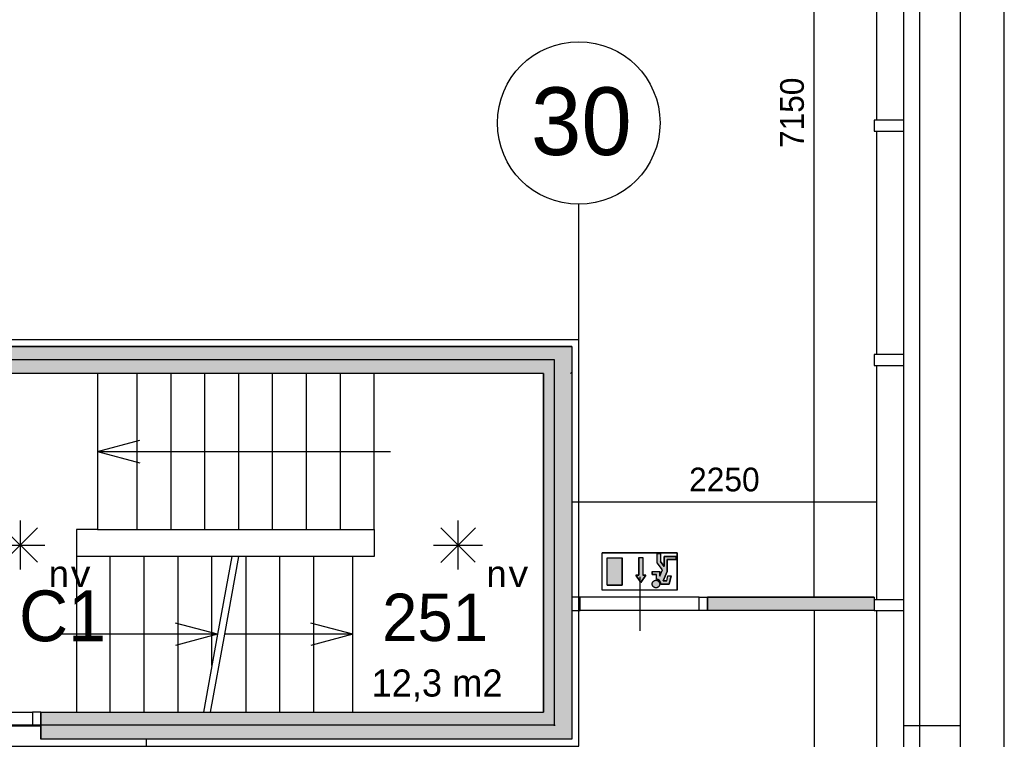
# Model space of a CAD drawing. Extents: x 393774 to 561444, y -100020 to -6220.
# Tile 46 of 47: x 529819 to 537085, y -18120 to -12807. Entities that reach past the tile are written whole.
import ezdxf
from ezdxf.enums import TextEntityAlignment as Align

# ---------------------------------------------------------------- set-up
doc = ezdxf.new("R2010")
doc.units = 0
doc.header["$MEASUREMENT"] = 0
doc.header["$PDMODE"] = 35
doc.header["$PDSIZE"] = -0.5
doc.layers.get('0').update_dxf_attribs({"linetype": 'CONTINUOUS'})
doc.layers.get('DEFPOINTS').update_dxf_attribs({"linetype": 'CONTINUOUS'})
for name, color, linetype in [('AA$1A---_ARCEER', 252, 'CONTINUOUS'), ('AL21----_BUITENWAND', 252, 'CONTINUOUS'), ('AL22----_BINNENWAND', 252, 'CONTINUOUS'), ('AL24----_TRAPPEN', 252, 'CONTINUOUS'), ('AL32----_BINNENKOZIJN', 252, 'CONTINUOUS'), ('AM$1A---_MAATVOERING', 252, 'CONTINUOUS'), ('Brandweer', 252, 'CONTINUOUS'), ('COMPARTIMENTERING', 252, 'CONTINUOUS'), ('LAYER01', 252, 'CONTINUOUS'), ('M2', 252, 'CONTINUOUS'), ('OMPARTIMENTERING', 252, 'CONTINUOUS')]:
    doc.layers.add(name, color=color, linetype=linetype)
doc.styles.add('B-01', font='b-gbp')
doc.styles.add('MONOTXT', font='MONOTXT')
doc.dimstyles.new('BBA_STAND', dxfattribs={"dimtxt": 175, "dimasz": 1, "dimexe": 1, "dimexo": 0.001, "dimgap": 75, "dimtad": 1, "dimdec": 0, "dimzin": 0, "dimdsep": 46, "dimtxsty": 'B-01', "dimblk": 'NONE', "dimblk1": 'NONE', "dimblk2": 'PIJL1', "dimcen": 1, "dimse1": 1, "dimse2": 1, "dimclrd": 256, "dimclre": 1, "dimclrt": 256, "dimadec": 0, "dimazin": 0, "dimtfac": 1, "dimtdec": 0, "dimtmove": 0, "dimatfit": 0, "dimldrblk": 'PIJL1', "dimfxl": 1, "dimtolj": 1, "dimtzin": 0, "dimarcsym": 0})

# ---------------------------------------------------------------- blocks, each defined once
blk = doc.blocks.new('*D6')
at = {"layer": 'AM$1A---_MAATVOERING', "lineweight": -2, "transparency": 16777216}
blk.add_line((537084.9, -37534), (537084.9, -9306.1), dxfattribs=at)
at = {"layer": 'DEFPOINTS', "color": 0, "transparency": 16777216}
for p in [(536758.2, -9306.1), (537084.9, -9306.1), (536758.3, -37534)]:
    blk.add_point(p, dxfattribs=at)
at = {"layer": 'AM$1A---_MAATVOERING', "transparency": 16777216, "insert": (536922.4, -23420), "char_height": 175, "attachment_point": 5, "rotation": 90, "style": 'B-01'}
blk.add_mtext('\\A1;28228', dxfattribs=at)
blk = doc.blocks.new('_None')
blk = doc.blocks.new('PIJL1')
at = {"color": 1, "linetype": 'ByBlock'}
blk.add_line((0, 82.6), (0, -82.6), dxfattribs=at)
blk.add_solid([(-100, 16.7), (-100, -16.7), (0, 0)], dxfattribs=at)
blk = doc.blocks.new('*D8')
at = {"layer": 'AM$1A---_MAATVOERING', "lineweight": -2, "transparency": 16777216}
blk.add_line((525739.9, -15220.1), (525739.9, -9920.1), dxfattribs=at)
at = {"layer": 'DEFPOINTS', "color": 0, "transparency": 16777216}
for p in [(525739.9, -9920.1), (532176.9, -9920.1), (532176.9, -15220.1)]:
    blk.add_point(p, dxfattribs=at)
at = {"layer": 'AM$1A---_MAATVOERING', "transparency": 16777216, "insert": (525577.4, -12570.1), "char_height": 175, "attachment_point": 5, "rotation": 90, "style": 'B-01'}
blk.add_mtext('\\A1;5300', dxfattribs=at)
blk = doc.blocks.new('*D9')
at = {"layer": 'AM$1A---_MAATVOERING', "lineweight": -2, "transparency": 16777216}
blk.add_line((535681.9, -17170.1), (535681.9, -20620.1), dxfattribs=at)
at = {"layer": 'DEFPOINTS', "color": 0, "transparency": 16777216}
for p in [(535509.3, -17170.1), (535509.3, -20620.1), (535681.9, -20620.1)]:
    blk.add_point(p, dxfattribs=at)
at = {"layer": 'AM$1A---_MAATVOERING', "transparency": 16777216, "insert": (535519.4, -18895.1), "char_height": 175, "attachment_point": 5, "rotation": 90, "style": 'B-01'}
blk.add_mtext('\\A1;3450', dxfattribs=at)
blk = doc.blocks.new('*D10')
at = {"layer": 'AM$1A---_MAATVOERING', "lineweight": -2, "transparency": 16777216}
blk.add_line((535681.9, -17070.1), (535681.9, -9920.1), dxfattribs=at)
at = {"layer": 'DEFPOINTS', "color": 0, "transparency": 16777216}
for p in [(535681.9, -9920.1), (535681.9, -9920.1), (535681.9, -17070.1)]:
    blk.add_point(p, dxfattribs=at)
at = {"layer": 'AM$1A---_MAATVOERING', "transparency": 16777216, "insert": (535519.4, -13495.1), "char_height": 175, "attachment_point": 5, "rotation": 90, "style": 'B-01'}
blk.add_mtext('\\A1;7150', dxfattribs=at)
blk = doc.blocks.new('*D14')
at = {"layer": 'AM$1A---_MAATVOERING', "lineweight": -2, "transparency": 16777216}
blk.add_line((530753.8, -19830.1), (530753.8, -18120.1), dxfattribs=at)
at = {"layer": 'DEFPOINTS', "color": 0, "transparency": 16777216}
for p in [(530753.8, -18120.1), (531172.8, -18120.1), (531243.2, -19830.1)]:
    blk.add_point(p, dxfattribs=at)
at = {"layer": 'AM$1A---_MAATVOERING', "transparency": 16777216, "insert": (530591.3, -18975.1), "char_height": 175, "attachment_point": 5, "rotation": 90, "style": 'B-01'}
blk.add_mtext('\\A1;1710', dxfattribs=at)
blk = doc.blocks.new('*D15')
at = {"layer": 'AM$1A---_MAATVOERING', "lineweight": -2, "transparency": 16777216}
blk.add_line((529209.4, -17920.1), (529209.4, -15420.1), dxfattribs=at)
at = {"layer": 'DEFPOINTS', "color": 0, "transparency": 16777216}
for p in [(529209.4, -15420.1), (530282.8, -15420.1), (530282.8, -17920.1)]:
    blk.add_point(p, dxfattribs=at)
at = {"layer": 'AM$1A---_MAATVOERING', "transparency": 16777216, "insert": (529046.9, -16670.1), "char_height": 175, "attachment_point": 5, "rotation": 90, "style": 'B-01'}
blk.add_mtext('\\A1;2500', dxfattribs=at)
blk = doc.blocks.new('*D179')
at = {"layer": 'AM$1A---_MAATVOERING', "lineweight": -2, "transparency": 16777216}
blk.add_line((533894.3, -16365.9), (536144.3, -16365.9), dxfattribs=at)
at = {"layer": 'DEFPOINTS', "color": 0, "transparency": 16777216}
for p in [(533894.3, -16358.3), (536144.3, -16358.3), (536144.3, -16365.9)]:
    blk.add_point(p, dxfattribs=at)
at = {"layer": 'AM$1A---_MAATVOERING', "transparency": 16777216, "insert": (535019.3, -16203.4), "char_height": 175, "attachment_point": 5, "style": 'B-01'}
blk.add_mtext('\\A1;2250', dxfattribs=at)

msp = doc.modelspace()

# ---------------------------------------------------------------- hatches: boundary and pattern name
at = {"layer": 'AA$1A---_ARCEER'}
h = msp.add_hatch(color=256, dxfattribs=at)
h.paths.add_polyline_path([(533684.3, -15420.1), (533684.3, -17920.1), (529974.3, -17920.1), (529974.3, -18120.1), (533894.3, -18120.1), (533894.3, -17920.1), (533894.3, -15420.1), (533894.3, -15220.1), (522194.3, -15220.1), (522194.3, -15420.1), (522194.3, -17920.1), (522404.3, -17920.1), (522404.3, -15420.1)])
h.paths.add_polyline_path([(528874.3, -18120.1), (528874.3, -17920.1), (528844.3, -17920.1), (528844.3, -17120.1), (528744.3, -17120.1), (528744.3, -17920.1), (528344.3, -17920.1), (528344.3, -15420.1), (528266.9, -15420.1), (528244.3, -15442.7), (528244.3, -17920.1), (528244.3, -18120.1)], flags=17)
h.paths.add_polyline_path([(528844.3, -16221.2), (528844.3, -15420.1), (528744.3, -15420.1), (528744.3, -16221.2)], flags=16)
h.paths.add_polyline_path([(525403.3, -15220.1), (525403.3, -9940.1), (525303.3, -9940.1), (525303.3, -13170.1), (525303.3, -15220.1)])
h.paths.add_polyline_path([(525894.3, -17920.1), (525894.3, -16820.1), (527244.3, -16820.1), (527244.3, -16720.1), (525894.3, -16720.1), (525894.3, -15420.1), (525794.3, -15420.1), (525794.3, -16720.1), (524594.3, -16720.1), (524594.3, -16820.1), (525794.3, -16820.1), (525794.3, -17920.1)], flags=17)
h.paths.add_polyline_path([(527244.3, -18120.1), (527244.3, -17920.1), (527144.3, -17920.1), (524544.3, -17920.1), (524544.3, -18120.1)], flags=17)
h.paths.add_polyline_path([(527244.3, -15820.1), (527244.3, -15420.1), (527144.3, -15420.1), (527144.3, -15820.1)], flags=16)
h.paths.add_polyline_path([(527244.3, -17920.1), (527244.3, -17720.1), (527144.3, -17720.1), (527144.3, -17920.1)], flags=16)
h.paths.add_polyline_path([(524694.3, -17920.1), (524694.3, -17720.1), (524594.3, -17720.1), (524594.3, -17920.1)], flags=16)
h.paths.add_polyline_path([(524694.3, -15820.1), (524694.3, -15420.1), (524594.3, -15420.1), (524594.3, -15820.1)], flags=16)
h.paths.add_polyline_path([(523394.3, -16220), (523394.3, -15420.1), (523294.3, -15420.1), (523294.3, -16220)], flags=17)
h.paths.add_polyline_path([(523394.3, -17920.1), (523394.3, -17120.1), (523294.3, -17120.1), (523294.3, -17920.1)], flags=17)
h.paths.add_polyline_path([(523544.3, -18120.1), (523544.3, -17920.1), (522307.3, -17920.1), (522194.3, -17920.1), (522194.3, -18120.1), (522307.3, -18120.1)])
h.paths.add_polyline_path([(521804.3, -13955.3), (521804.3, -9940.1), (521704.3, -9940.1), (521704.3, -14011.7)])
h.paths.add_polyline_path([(529074.3, -19930.1), (529074.3, -19830.1), (525074.3, -19830.1), (525074.3, -22820.1), (525174.3, -22820.1), (525174.3, -19930.1)])
h.paths.add_polyline_path([(531344.3, -19930.1), (531344.3, -20720.1), (536124.3, -20720.1), (536124.3, -20620.1), (531444.3, -20620.1), (531444.3, -19830.1), (529974.3, -19830.1), (529974.3, -19930.1)])
h.paths.add_polyline_path([(536124.3, -17170.1), (536124.3, -17070.1), (534894.3, -17070.1), (534894.3, -17170.1)])
h.paths.add_polyline_path([(525174.3, -29710.1), (525174.3, -24120.1), (525074.3, -24120.1), (525074.3, -29710.1)])
at = {"layer": 'Brandweer'}
h = msp.add_hatch(color=256, dxfattribs=at)
h.paths.add_polyline_path([(534264.7, -16779.6), (534153.7, -16779.6), (534153.7, -16983.1), (534264.7, -16983.1)])
h.paths.add_polyline_path([(534416.4, -16777.7), (534388.7, -16777.7), (534388.7, -16907.2), (534365.5, -16907.2), (534402.5, -16962.7), (534439.5, -16907.2), (534416.4, -16907.2)])
h.paths.add_polyline_path([(534597.6, -16882.3), (534597.6, -16793.5), (534662.4, -16793.5), (534662.4, -16770.4), (534574.5, -16770.4), (534574.5, -16844.3), (534546.8, -16808.7), (534546.8, -16747.3), (534523.6, -16747.3), (534523.6, -16816.6), (534563.5, -16867.9), (534542.1, -16915), (534542.1, -16881.4), (534486.6, -16881.4), (534486.6, -16904.5), (534519, -16904.5), (534519, -16937.6), (534521.9, -16938.5), (534524, -16939), (534526.3, -16939.7), (534528.6, -16940.6), (534530.8, -16941.6), (534532.7, -16942.7), (534534.6, -16943.9), (534535.5, -16944.5), (534536.6, -16945.3), (534537.7, -16946.3), (534538.9, -16947.2), (534539.8, -16948.2), (534540.9, -16949.2), (534542.4, -16951), (534543.7, -16952.6), (534545, -16954.7), (534546.3, -16956.8), (534546.7, -16957.7), (534547.1, -16958.6), (534547.6, -16959.6), (534548, -16960.6), (534548.8, -16962.7), (534549.1, -16963.8), (534549.5, -16965.2), (534549.9, -16967.3), (534550, -16968), (534550.1, -16968.1), (534550, -16968), (534550, -16968), (534550.2, -16969.3), (534550.4, -16971.6), (534550.5, -16973.8), (534611.5, -16973.8), (534626.5, -16913.7), (534602.7, -16913.7), (534593.4, -16950.7), (534566.5, -16950.7)])
h.paths.add_polyline_path([(534540.7, -16982.6), (534540.7, -16982.5), (534541.8, -16977.9), (534542.1, -16975.2), (534542.1, -16975.2), (534541.9, -16970.6), (534541.9, -16970.4), (534541.5, -16967.9), (534541.4, -16967.7), (534540.2, -16963.6), (534540.1, -16963.5), (534538.6, -16960.3), (534538.5, -16960.2), (534535.9, -16956.3), (534532.6, -16952.9), (534532.5, -16952.8), (534529.5, -16950.6), (534529.3, -16950.4), (534526.1, -16948.7), (534526, -16948.7), (534521.9, -16947.1), (534521.8, -16947.1), (534515.8, -16946.1), (534515.8, -16946.1), (534509.1, -16946.6), (534509.1, -16946.6), (534504.8, -16947.8), (534504.7, -16947.9), (534500.4, -16949.9), (534500.3, -16950), (534497.6, -16951.8), (534497.5, -16951.9), (534493.2, -16956), (534493.1, -16956.1), (534490.2, -16960.2), (534490.1, -16960.5), (534488.6, -16963.7), (534488.5, -16963.9), (534487, -16969.3), (534487, -16969.5), (534486.7, -16972.9), (534486.7, -16973.1), (534486.8, -16977.1), (534486.9, -16977.3), (534488.2, -16982.9), (534488.2, -16983), (534490.1, -16987.1), (534490.2, -16987.4), (534492.4, -16990.7), (534492.5, -16990.9), (534495.5, -16994.1), (534495.6, -16994.2), (534497.6, -16995.9), (534497.7, -16996), (534500.2, -16997.7), (534500.4, -16997.8), (534502.3, -16998.8), (534502.4, -16998.9), (534506.5, -17000.4), (534506.5, -17000.4), (534512.7, -17001.5), (534512.8, -17001.5), (534520, -17001), (534520.1, -17001), (534525.7, -16999.2), (534525.8, -16999.1), (534529.6, -16997.1), (534529.7, -16997), (534533.3, -16994.1), (534533.5, -16994), (534535.7, -16991.6), (534535.7, -16991.5), (534538.4, -16987.7), (534538.5, -16987.6)])

# ---------------------------------------------------------------- linework, layer by layer
at = {"layer": 'AL21----_BUITENWAND'}
msp.add_line((536758.3, -18020.1), (536344.3, -18020.1), dxfattribs=at)
for points in [[(536758.3, -9306.2), (536758.3, -37534.1), (533444.3, -37534.1)], [(536344.3, -20720.1), (536344.3, -9720.2), (536458.3, -9606.2), (536458.3, -20720.1)], [(536144.3, -13550.1), (536144.3, -11750.1)], [(536144.3, -15280.1), (536144.3, -13630.1)], [(536144.3, -17090.1), (536144.3, -15360.1)], [(536121.8, -17170.1), (536124.3, -17167.6)], [(536121.8, -17170.1), (536124.3, -17167.6)], [(536144.3, -18840.1), (536144.3, -17170.1)]]:
    msp.add_lwpolyline(points, dxfattribs=at)
for points in [[(536344.3, -13630.1), (536344.3, -13550.1), (536124.3, -13550.1), (536124.3, -13630.1)], [(536344.3, -15360.1), (536344.3, -15280.1), (536124.3, -15280.1), (536124.3, -15360.1)], [(536344.3, -17170.1), (536344.3, -17090.1), (536124.3, -17090.1), (536124.3, -17170.1)]]:
    msp.add_lwpolyline(points, close=True, dxfattribs=at)
at = {"layer": 'AL22----_BINNENWAND'}
msp.add_line((536124.3, -17070.1), (536124.3, -17170.1), dxfattribs=at)
for points in [[(522194.3, -15220.1), (533894.3, -15220.1)], [(533894.3, -15220.1), (522194.3, -15220.1)], [(533894.3, -15220.1), (522194.3, -15220.1)], [(533894.3, -15220.1), (533894.3, -15420.1)], [(533894.3, -15220.1), (533894.3, -15420.1)], [(533894.3, -15220.1), (533894.3, -15420.1)], [(533684.3, -15420.1), (522404.3, -15420.1)], [(533684.3, -17920.1), (533684.3, -15420.1)], [(533684.3, -15420.1), (533684.3, -17920.1)], [(533684.3, -15420.1), (533684.3, -17920.1)], [(533883.9, -15420.1), (533894.3, -15409.6)], [(533883.9, -15420.1), (533894.3, -15409.6)], [(533894.3, -15420.1), (533894.3, -17920.1)], [(533894.3, -15420.1), (533894.3, -17920.1)], [(533894.3, -15420.1), (533894.3, -17920.1)], [(534894.3, -17070.1), (536124.3, -17070.1)], [(536124.3, -17070.1), (534894.3, -17070.1)], [(536124.3, -17070.1), (534894.3, -17070.1)], [(534894.3, -17170.1), (534894.3, -17070.1)], [(534894.3, -17070.1), (534894.3, -17170.1)], [(534894.3, -17070.1), (534894.3, -17170.1)], [(536124.3, -17170.1), (534894.3, -17170.1)], [(536124.3, -17170.1), (534894.3, -17170.1)], [(536124.3, -17170.1), (534894.3, -17170.1)], [(529974.3, -17920.1), (533684.3, -17920.1)], [(529974.3, -18120.1), (529974.3, -17920.1)], [(529974.3, -17920.1), (529974.3, -18120.1)], [(529974.3, -17920.1), (529974.3, -18120.1)], [(533894.3, -17920.1), (533894.3, -18120.1)], [(533894.3, -17920.1), (533894.3, -18120.1)], [(533894.3, -17920.1), (533894.3, -18120.1)], [(533894.3, -18120.1), (529974.3, -18120.1)], [(533894.3, -18120.1), (529974.3, -18120.1)], [(533894.3, -18120.1), (529974.3, -18120.1)]]:
    msp.add_lwpolyline(points, dxfattribs=at)
at = {"layer": 'AL24----_TRAPPEN'}
for points in [[(532434.3, -16570.1), (532434.3, -15420.1), (530394.3, -15420.1), (530394.3, -16570.1)], [(530237.3, -16770.1), (530237.3, -17920.1), (532277.3, -17920.1), (532277.3, -16770.1)]]:
    msp.add_lwpolyline(points, close=True, dxfattribs=at)
for points in [[(530683.3, -15420.1), (530683.3, -16570.1)], [(530933.3, -15420.1), (530933.3, -16570.1)], [(531183.3, -15420.1), (531183.3, -16570.1)], [(531433.3, -15420.1), (531433.3, -16570.1)], [(531683.3, -15420.1), (531683.3, -16570.1)], [(531933.3, -15420.1), (531933.3, -16570.1)], [(532184.3, -15420.1), (532184.3, -16570.1)], [(530394.3, -15995.1), (530704.8, -15911.9)], [(530394.3, -15995.1), (532434.3, -15995.1)], [(530394.3, -15995.1), (530704.8, -16078.3)], [(532434.3, -15995.1), (532554.3, -15995.1)], [(530237.3, -16570.1), (530237.3, -16770.1)], [(530237.3, -16570.1), (530237.3, -16770.1)], [(530394.3, -16570.1), (530237.3, -16570.1)], [(530394.3, -16570.1), (530237.3, -16570.1)], [(530394.3, -16570.1), (530394.3, -16569.9)], [(530394.3, -16570.1), (530394.3, -16569.9)], [(532434.3, -16570.1), (532434.3, -16770.1), (532234.3, -16770.1)], [(532434.3, -16570.1), (532434.3, -16770.1), (532234.3, -16770.1)], [(530487.3, -17920.1), (530487.3, -16770.1)], [(530737.3, -17920.1), (530737.3, -16770.1)], [(530987.3, -17920.1), (530987.3, -16770.1)], [(531383.8, -16770.1), (531279.2, -17345.1), (531174.7, -17920.1)], [(531433.8, -16770.1), (531329.2, -17345.1), (531224.7, -17920.1)], [(531237.3, -17575.7), (531237.3, -16770.1)], [(531487.3, -16770.1), (531487.3, -17920.1)], [(531737.3, -16770.1), (531737.3, -17920.1)], [(531987.3, -16770.1), (531987.3, -17920.1)], [(531279.2, -17345.1), (530968.7, -17261.9)], [(532277.3, -17345.1), (531966.8, -17261.9)], [(531279.2, -17345.1), (530117.3, -17345.1)], [(530237.3, -17345.1), (530117.3, -17345.1)], [(531279.2, -17345.1), (530968.7, -17428.3)], [(532277.3, -17345.1), (531329.2, -17345.1)], [(532277.3, -17345.1), (531966.8, -17428.3)]]:
    msp.add_lwpolyline(points, dxfattribs=at)
at = {"layer": 'AL32----_BINNENKOZIJN'}
for points in [[(533894.3, -17170.1), (533954, -17170.1), (533954, -17070.3), (533894.3, -17070.3)], [(534894.3, -17170.1), (534834.3, -17170.1), (534834.3, -17070.1), (534894.3, -17070.1)], [(529974.3, -17920.1), (529914.5, -17920.1), (529914.5, -18019.8), (529974.3, -18019.8)]]:
    msp.add_lwpolyline(points, close=True, dxfattribs=at)
for points in [[(534834.3, -17070.1), (533954, -17070.3)], [(534834.3, -17170.1), (533954, -17170.1)], [(528934.3, -17920.1), (529914.5, -17920.1)], [(528934.3, -18020.1), (529914.5, -18019.8)]]:
    msp.add_lwpolyline(points, dxfattribs=at)
at = {"layer": 'Brandweer'}
for p, q in [((529695.7, -16558.2, 2600), (529950.2, -16812.7, 2600)), ((529695.7, -16814, 2600), (529951.5, -16558.2, 2600)), ((529822.9, -16505.5, 2600), (529822.9, -16865.4, 2600)), ((532925.8, -16558.2, 2600), (533180.3, -16812.7, 2600)), ((532925.8, -16814, 2600), (533181.6, -16558.2, 2600)), ((533053, -16505.5, 2600), (533053, -16865.4, 2600)), ((529642.1, -16686.4, 2600), (530003.8, -16686.4, 2600)), ((532872.2, -16686.4, 2600), (533233.9, -16686.4, 2600)), ((534671.6, -16742.6), (534116.7, -16742.6)), ((534116.7, -17020.1), (534116.7, -16742.6)), ((534153.7, -16983.1), (534153.7, -16779.6)), ((534153.7, -16779.6), (534264.7, -16779.6)), ((534264.7, -16983.1), (534264.7, -16779.6)), ((534388.7, -16777.7), (534388.7, -16907.2)), ((534416.4, -16777.7), (534416.4, -16907.2)), ((534523.6, -16747.3), (534546.8, -16747.3)), ((534523.6, -16816.6), (534523.6, -16747.3)), ((534546.8, -16747.3), (534546.8, -16808.7)), ((534662.4, -16770.4), (534574.5, -16770.4)), ((534574.5, -16770.4), (534574.5, -16844.3)), ((534662.4, -16793.5), (534662.4, -16770.4)), ((534671.6, -17020.1), (534671.6, -16742.6)), ((534563.7, -16868), (534523.6, -16816.6)), ((534574.5, -16844.3), (534546.8, -16808.7)), ((534597.6, -16793.5), (534662.4, -16793.5)), ((534597.6, -16882.3), (534597.6, -16793.5)), ((534388.7, -16907.2), (534365.5, -16907.2)), ((534365.5, -16907.2), (534402.5, -16962.7)), ((534402.5, -16962.7), (534439.5, -16907.2)), ((534439.5, -16907.2), (534416.4, -16907.2)), ((534486.6, -16881.4), (534486.6, -16904.5)), ((534486.6, -16881.4), (534542.1, -16881.4)), ((534486.6, -16904.5), (534519, -16904.5)), ((534519, -16938), (534519, -16904.5)), ((534542.1, -16915), (534563.5, -16867.9)), ((534542.1, -16915), (534542.1, -16881.4)), ((534566.5, -16950.7), (534597.6, -16882.3)), ((534593.4, -16950.7), (534602.7, -16913.7)), ((534602.7, -16913.7), (534626.5, -16913.7)), ((534611.5, -16973.8), (534626.5, -16913.7)), ((534153.7, -16983.1), (534264.7, -16983.1)), ((534550.5, -16973.8), (534611.5, -16973.8)), ((534593.4, -16950.7), (534566.5, -16950.7)), ((534671.6, -17020.1), (534116.7, -17020.1))]:
    msp.add_line(p, q, dxfattribs=at)
for points in [[(534671.6, -16742.6), (534671.6, -17020.1), (534116.7, -17020.1), (534116.7, -16742.6), (534671.6, -16742.6)], [(534264.7, -16779.6), (534264.7, -16983.1), (534153.7, -16983.1), (534153.7, -16779.6), (534264.7, -16779.6)], [(534388.7, -16777.7), (534416.4, -16777.7), (534416.4, -16907.2), (534439.5, -16907.2), (534402.5, -16962.7), (534365.5, -16907.2), (534388.7, -16907.2), (534388.7, -16777.7)], [(534662.4, -16770.4), (534662.4, -16793.5), (534597.6, -16793.5), (534597.6, -16882.3), (534566.5, -16950.7), (534593.4, -16950.7), (534602.7, -16913.7), (534626.5, -16913.7), (534611.5, -16973.8), (534550.5, -16973.8), (534550, -16968), (534549.5, -16965.5), (534548.8, -16963), (534547.8, -16960.2), (534546.2, -16956.7), (534544.6, -16954), (534543.3, -16952.1), (534541.4, -16949.8), (534539.5, -16947.9), (534536.7, -16945.5), (534534, -16943.5), (534531, -16941.8), (534528, -16940.4), (534523.9, -16939), (534521, -16938.3), (534519, -16937.6), (534519, -16904.5), (534486.6, -16904.5), (534486.6, -16881.4), (534542.1, -16881.4), (534542.1, -16915), (534563.5, -16867.9), (534523.6, -16816.6), (534523.6, -16747.3), (534546.8, -16747.3), (534546.8, -16808.7), (534574.5, -16844.3), (534574.5, -16770.4), (534662.4, -16770.4)], [(534394.2, -16920.1), (534394.2, -17120.1), (534394.2, -17320.1)], [(534494.8, -16993.5), (534493.8, -16992.5), (534492.9, -16991.4), (534492.1, -16990.4), (534491.3, -16989.3), (534490.6, -16988.1), (534489.9, -16986.9), (534489.3, -16985.7), (534488.8, -16984.5), (534488.3, -16983.2), (534487.8, -16981.9), (534487.5, -16980.6), (534487.2, -16979.2), (534486.9, -16977.9), (534486.8, -16976.6), (534486.7, -16975.2), (534486.6, -16973.8), (534486.7, -16972.5), (534486.8, -16971.1), (534486.9, -16969.8), (534487.2, -16968.4), (534487.5, -16967.1), (534487.8, -16965.8), (534488.3, -16964.5), (534488.8, -16963.2), (534489.3, -16962), (534489.9, -16960.8), (534490.6, -16959.6), (534491.3, -16958.4), (534492.1, -16957.3), (534492.9, -16956.2), (534493.8, -16955.2), (534494.8, -16954.2), (534495.8, -16953.3), (534496.8, -16952.4), (534497.9, -16951.6), (534499, -16950.8), (534500.1, -16950), (534501.3, -16949.4), (534502.5, -16948.8), (534503.8, -16948.2), (534505, -16947.7), (534506.3, -16947.3), (534507.6, -16946.9), (534509, -16946.6), (534510.3, -16946.4), (534511.7, -16946.2), (534513, -16946.1), (534514.4, -16946.1), (534515.8, -16946.1), (534517.1, -16946.2), (534518.5, -16946.4), (534519.8, -16946.6), (534521.1, -16946.9), (534522.4, -16947.3), (534523.7, -16947.7), (534525, -16948.2), (534526.2, -16948.8), (534527.5, -16949.4), (534528.7, -16950), (534529.8, -16950.8), (534530.9, -16951.6), (534532, -16952.4), (534533, -16953.3), (534534, -16954.2), (534534.9, -16955.2), (534535.8, -16956.2), (534536.7, -16957.3), (534537.5, -16958.4), (534538.2, -16959.6), (534538.9, -16960.8), (534539.5, -16962), (534540, -16963.2), (534540.5, -16964.5), (534540.9, -16965.8), (534541.3, -16967.1), (534541.6, -16968.4), (534541.8, -16969.8), (534542, -16971.1), (534542.1, -16972.5), (534542.1, -16973.8), (534542.1, -16975.2), (534542, -16976.6), (534541.8, -16977.9), (534541.6, -16979.2), (534541.3, -16980.6), (534540.9, -16981.9), (534540.5, -16983.2), (534540, -16984.5), (534539.5, -16985.7), (534538.9, -16986.9), (534538.2, -16988.1), (534537.5, -16989.3), (534536.7, -16990.4), (534535.8, -16991.4), (534534.9, -16992.5), (534534, -16993.5), (534533, -16994.4), (534532, -16995.3), (534530.9, -16996.1), (534529.8, -16996.9), (534528.7, -16997.6), (534527.5, -16998.3), (534526.2, -16998.9), (534525, -16999.5), (534523.7, -17000), (534522.4, -17000.4), (534521.1, -17000.8), (534519.8, -17001), (534518.5, -17001.3), (534517.1, -17001.4), (534515.7, -17001.5), (534514.4, -17001.6), (534513, -17001.5), (534511.7, -17001.4), (534510.3, -17001.3), (534509, -17001), (534507.6, -17000.8), (534506.3, -17000.4), (534505, -17000), (534503.8, -16999.5), (534502.5, -16998.9), (534501.3, -16998.3), (534500.1, -16997.6), (534499, -16996.9), (534497.9, -16996.1), (534496.8, -16995.3), (534495.8, -16994.4), (534494.8, -16993.5)], [(534541.8, -16977.9), (534540.7, -16982.5), (534538.4, -16987.7), (534535.7, -16991.6), (534533.4, -16994.1), (534529.6, -16997), (534525.7, -16999.2), (534520.1, -17001), (534512.7, -17001.5), (534506.5, -17000.4), (534502.4, -16998.9), (534500.3, -16997.7), (534497.7, -16996), (534495.5, -16994.2), (534492.4, -16990.8), (534490.1, -16987.2), (534488.2, -16982.9), (534486.8, -16977.2), (534486.7, -16973), (534487, -16969.4), (534488.5, -16963.8), (534490.2, -16960.3), (534493.1, -16956), (534497.5, -16951.8), (534500.3, -16949.9), (534504.7, -16947.8), (534509.1, -16946.6), (534515.8, -16946.1), (534521.9, -16947.1), (534526.1, -16948.7), (534529.4, -16950.5), (534532.6, -16952.9), (534535.9, -16956.3), (534538.6, -16960.2), (534540.1, -16963.5), (534541.5, -16967.8), (534541.9, -16970.6), (534542.1, -16975.2), (534541.8, -16977.9)], [(534550.5, -16973.8), (534550.5, -16973.4), (534550.5, -16973), (534550.5, -16972.6), (534550.5, -16972.2), (534550.4, -16971.8), (534550.4, -16971.4), (534550.4, -16971), (534550.4, -16970.6), (534550.3, -16970.2), (534550.3, -16969.8), (534550.2, -16969.4), (534550.2, -16969), (534550.1, -16968.6), (534550.1, -16968.2), (534550, -16967.8), (534549.9, -16967.4), (534549.8, -16967), (534549.8, -16966.6), (534549.7, -16966.2), (534549.6, -16965.8), (534549.5, -16965.4), (534549.4, -16965), (534549.3, -16964.6), (534549.2, -16964.2), (534549.1, -16963.8), (534549, -16963.4), (534548.8, -16963), (534548.7, -16962.6), (534548.6, -16962.2), (534548.5, -16961.9), (534548.3, -16961.5), (534548.2, -16961.1), (534548, -16960.7), (534547.9, -16960.3), (534547.7, -16960), (534547.6, -16959.6), (534547.4, -16959.2), (534547.2, -16958.8), (534547.1, -16958.5), (534546.9, -16958.1), (534546.7, -16957.7), (534546.5, -16957.4), (534546.3, -16957), (534546.2, -16956.7), (534546, -16956.3), (534545.8, -16955.9), (534545.6, -16955.6), (534545.3, -16955.2), (534545.1, -16954.9), (534544.9, -16954.5), (534544.7, -16954.2), (534544.5, -16953.9), (534544.3, -16953.5), (534544, -16953.2), (534543.8, -16952.9), (534543.5, -16952.5), (534543.3, -16952.2), (534543.1, -16951.9), (534542.8, -16951.6), (534542.6, -16951.2), (534542.3, -16950.9), (534542, -16950.6), (534541.8, -16950.3), (534541.5, -16950), (534541.2, -16949.7), (534541, -16949.4), (534540.7, -16949.1), (534540.4, -16948.8), (534540.1, -16948.5), (534539.8, -16948.2), (534539.6, -16947.9), (534539.3, -16947.6), (534539, -16947.4), (534538.7, -16947.1), (534538.4, -16946.8), (534538, -16946.5), (534537.7, -16946.3), (534537.4, -16946), (534537.1, -16945.8), (534536.8, -16945.5), (534536.5, -16945.3), (534536.2, -16945), (534535.8, -16944.8), (534535.5, -16944.5), (534535.2, -16944.3), (534534.8, -16944.1), (534534.5, -16943.8), (534534.2, -16943.6), (534533.8, -16943.4), (534533.5, -16943.2), (534533.1, -16943), (534532.8, -16942.8), (534532.4, -16942.5), (534532.1, -16942.3), (534531.7, -16942.1), (534531.4, -16942), (534531, -16941.8), (534530.6, -16941.6), (534530.3, -16941.4), (534529.9, -16941.2), (534529.5, -16941.1), (534529.2, -16940.9), (534528.8, -16940.7), (534528.4, -16940.6), (534528, -16940.4), (534527.7, -16940.2), (534527.3, -16940.1), (534526.9, -16940), (534526.5, -16939.8), (534526.1, -16939.7), (534525.7, -16939.6), (534525.4, -16939.4), (534525, -16939.3), (534524.6, -16939.2), (534524.2, -16939.1), (534523.8, -16939), (534523.4, -16938.9), (534523, -16938.8), (534522.6, -16938.7), (534522.2, -16938.6), (534521.8, -16938.5), (534521.4, -16938.4), (534521, -16938.3), (534520.6, -16938.3), (534520.2, -16938.2), (534519.8, -16938.1), (534519.4, -16938.1), (534519, -16938)]]:
    msp.add_lwpolyline(points, dxfattribs=at)
msp.add_lwpolyline([(534550.5, -16973.8), (534549.9, -16967.2), (534546.4, -16957.2), (534542.9, -16951.7), (534539.4, -16947.8), (534533.3, -16943.1), (534526.9, -16940), (534522, -16938.5), (534519, -16937.6), (534519, -16904.5), (534486.6, -16904.5), (534486.6, -16881.4), (534542.1, -16881.4), (534542.1, -16915), (534563.5, -16867.9), (534523.6, -16816.6), (534523.6, -16747.3), (534546.8, -16747.3), (534546.8, -16808.7), (534574.5, -16844.3), (534574.5, -16770.4), (534662.4, -16770.4), (534662.4, -16793.5), (534597.6, -16793.5), (534597.6, -16882.3), (534566.5, -16950.7), (534593.4, -16950.7), (534602.7, -16913.7), (534626.5, -16913.7), (534611.5, -16973.8)], close=True, dxfattribs=at)
at = {"layer": 'COMPARTIMENTERING'}
msp.add_lwpolyline([(533766.5, -18021), (533766.5, -15319.6), (528296, -15319.6), (528296, -18013), (533766.5, -18013)], close=True, dxfattribs=at)
msp.add_circle((533944.3, -13570.1), 600, dxfattribs=at)
at = {"layer": 'OMPARTIMENTERING', "ltscale": 800}
msp.add_line((533944.3, -15170.1), (533944.3, -14170.1), dxfattribs=at)
msp.add_lwpolyline([(533944.3, -15170.1), (528144.3, -15170.1), (528144.3, -18170.1), (533944.3, -18170.1), (533944.3, -15170.1)], dxfattribs=at)

# ---------------------------------------------------------------- texts
at = {"layer": 'Brandweer', "style": 'MONOTXT'}
for p in [(530188.5, -16901.8, 2600), (533418.6, -16901.8, 2600)]:
    msp.add_text('nv', height=185.94, dxfattribs=at).set_placement(p, align=Align.MIDDLE)
at = {"layer": 'LAYER01', "style": 'B-01'}
for s, height, rotation, p in [('30', 500, 360, (533591.9, -13806.7)), ('BC C1', 375, 0, (528978.2, -17396.5)), ('251', 350, 0, (532493.6, -17394.7))]:
    msp.add_text(s, height=height, rotation=rotation, dxfattribs=at).set_placement(p)
at = {"layer": 'M2', "insert": (532415.6, -17604.7), "char_height": 200, "width": 1805, "attachment_point": 1, "style": 'B-01'}
msp.add_mtext('12,3 m2', dxfattribs=at)

# ---------------------------------------------------------------- dimensions: what is measured, and where the dimension line sits
at = {"layer": 'AM$1A---_MAATVOERING'}
for base, p1, p2, picture, middle in [((537084.9, -9306.1), (536758.3, -37534), (536758.2, -9306.1), '*D6', (536922.4, -23420)), ((525739.9, -9920.1), (532176.9, -15220.1), (532176.9, -9920.1), '*D8', (525577.4, -12570.1)), ((535681.9, -9920.1), (535681.9, -17070.1), (535681.9, -9920.1), '*D10', (535519.4, -13495.1)), ((529209.4, -15420.1), (530282.8, -17920.1), (530282.8, -15420.1), '*D15', (529046.9, -16670.1)), ((535681.9, -20620.1), (535509.3, -17170.1), (535509.3, -20620.1), '*D9', (535519.4, -18895.1)), ((530753.8, -18120.1), (531243.2, -19830.1), (531172.8, -18120.1), '*D14', (530591.3, -18975.1))]:
    dim = msp.add_linear_dim(base=base, p1=p1, p2=p2, angle=270, dimstyle='BBA_STAND', dxfattribs=at)
    dim.commit()
    dim.dimension.update_dxf_attribs({"geometry": picture, "text_midpoint": middle})
dim = msp.add_linear_dim(base=(536144.3, -16365.9), p1=(533894.3, -16358.3), p2=(536144.3, -16358.3), dimstyle='BBA_STAND', dxfattribs=at)
dim.commit()
dim.dimension.update_dxf_attribs({"geometry": '*D179', "text_midpoint": (535019.3, -16203.4)})

doc.saveas('drawing.dxf')
